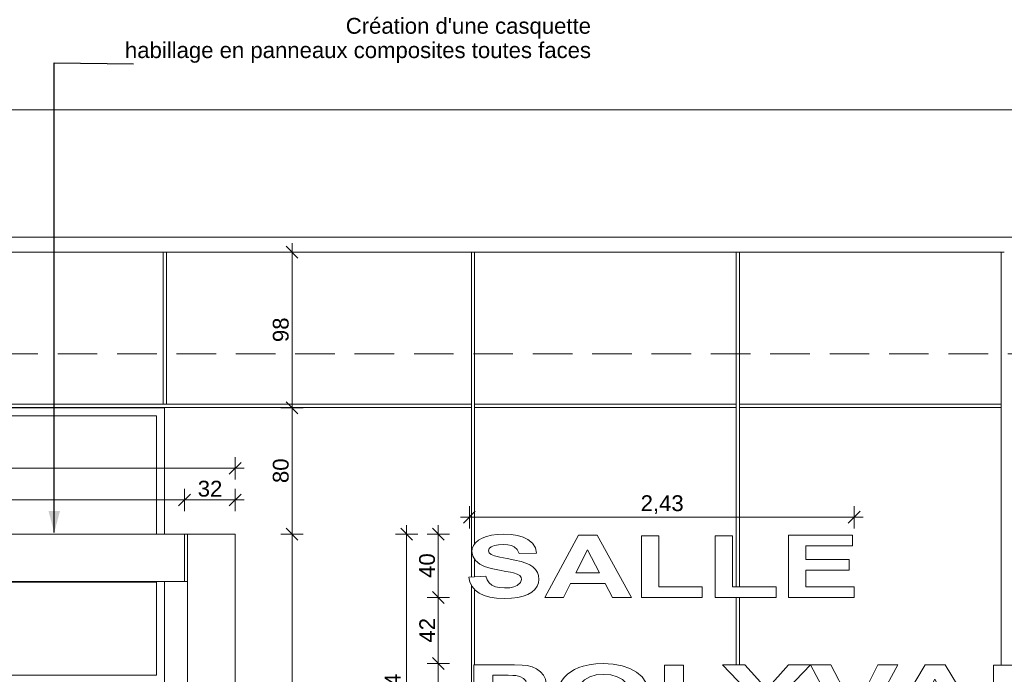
# Model space of a CAD drawing. Header units: millimetres. Extents: x -55416 to 2000, y -2643 to 7327.
# Tile 16 of 18: x -28520 to -22303, y 2155 to 6289. Entities that reach past the tile are written whole.
import ezdxf

# ---------------------------------------------------------------- set-up
doc = ezdxf.new("R2010")
doc.units = ezdxf.units.MM
doc.header["$MEASUREMENT"] = 0
doc.linetypes.add('15925-f_6f_CACHE', pattern=[375, 250, -125])
for name, color, linetype in [('_Constr - Structure.AL', 7, 'Continuous'), ('Nouveau_2D - Cotations pour 50ème.AL', 7, 'Continuous'), ('Nouveau_2D - Dessin général.AL', 7, 'Continuous'), ('Nouveau_2D - Texte pour 50ème.AL', 7, 'Continuous'), ('Nouveau__Murs - Extérieurs.AL', 7, 'Continuous'), ('Nouveau__Sols - Dalles.AL', 7, 'Continuous'), ('Nouveau_Portes Archicad', 7, 'Continuous'), ('Nouveau_Pour vue 3D seulement.AL', 7, 'Continuous')]:
    doc.layers.add(name, color=color, linetype=linetype)
doc.styles.add('STYLE_GENERE_1', font='arial.ttf')
doc.dimstyles.new('STYLE_GENERE__1', dxfattribs={"dimtxt": 100, "dimasz": 71.25, "dimexe": 0.18, "dimexo": 0.0625, "dimgap": 0, "dimtad": 1, "dimlfac": 0.001, "dimzin": 0, "dimdsep": 46, "dimtxsty": 'STYLE_GENERE_1', "dimblk": 'ARROWHEAD_6', "dimblk1": 'ARROWHEAD_6', "dimblk2": 'ARROWHEAD_6', "dimcen": 0.09, "dimse1": 1, "dimse2": 1, "dimclrd": 7, "dimclre": 7, "dimclrt": 7, "dimazin": 0, "dimtfac": 1, "dimtdec": 4, "dimtmove": 0, "dimatfit": 3, "dimfxl": 0, "dimtolj": 1, "dimtzin": 0, "dimarcsym": 0})
doc.dimstyles.new('STYLE_GENERE__2', dxfattribs={"dimtxt": 100, "dimasz": 71.25, "dimexe": 0.18, "dimexo": 0.0625, "dimgap": 0, "dimtad": 1, "dimtih": 1, "dimtoh": 1, "dimlfac": 0.001, "dimzin": 0, "dimdsep": 46, "dimtxsty": 'STYLE_GENERE_1', "dimblk": 'ARROWHEAD_6', "dimblk1": 'ARROWHEAD_6', "dimblk2": 'ARROWHEAD_6', "dimcen": 0.09, "dimse1": 1, "dimse2": 1, "dimclrd": 7, "dimclre": 7, "dimclrt": 7, "dimazin": 0, "dimtfac": 1, "dimtdec": 4, "dimtmove": 0, "dimatfit": 3, "dimfxl": 0, "dimtolj": 1, "dimtzin": 0, "dimarcsym": 0})
doc.dimstyles.new('STYLE_GENERE__5', dxfattribs={"dimtxt": 0.18, "dimasz": 136.8, "dimexe": 0.18, "dimexo": 0.0625, "dimgap": 0, "dimtad": 0, "dimtih": 1, "dimtoh": 1, "dimdec": 4, "dimzin": 0, "dimdsep": 46, "dimcen": 0.09, "dimadec": 0, "dimazin": 0, "dimtfac": 1, "dimtdec": 4, "dimtmove": 0, "dimatfit": 3, "dimldrblk": 'ARROWHEAD_5', "dimfxl": 0, "dimtolj": 1, "dimtzin": 0, "dimarcsym": 0})

# ---------------------------------------------------------------- blocks, each defined once
blk = doc.blocks.new('Élément de coupe_2')
at = {"layer": 'Nouveau__Sols - Dalles.AL', "color": 7, "linetype": 'Continuous', "lineweight": 5}
for p, q in [((-39577.4, 3040), (-27159.8, 3040)), ((-27159.8, 2740), (-27159.8, 3040)), ((-39577.4, 2740), (-27459.8, 2740))]:
    blk.add_line(p, q, dxfattribs=at)
blk = doc.blocks.new('Élément de coupe_12')
at = {"layer": '_Constr - Structure.AL', "color": 7, "linetype": 'Continuous', "lineweight": 13}
for p, q in [((-55416.1, 5719.9), (-1515.7, 5719.9)), ((-55416.1, 4915.5), (-1515.7, 4915.5)), ((-27613.7, 4820.5), (-27593.7, 4820.5)), ((-25667.8, 4820.5), (-25647.8, 4820.5)), ((-23995.3, 4820.5), (-23975.3, 4820.5)), ((-22322.8, 4820.5), (-22302.8, 4820.5))]:
    blk.add_line(p, q, dxfattribs=at)
blk = doc.blocks.new('Élément de coupe_16')
at = {"layer": 'Nouveau__Murs - Extérieurs.AL', "color": 7, "linetype": 'Continuous', "lineweight": 13}
for p, q in [((-32005.3, 4820.5), (-27613.7, 4820.5)), ((-27613.7, 3860), (-27613.7, 4820.5)), ((-27593.7, 4820.5), (-25667.8, 4820.5)), ((-27593.7, 4820.5), (-27593.7, 3860)), ((-25667.8, 3860), (-25667.8, 4820.5)), ((-25647.8, 4820.5), (-23995.3, 4820.5)), ((-25647.8, 4820.5), (-25647.8, 3860)), ((-23995.3, 3860), (-23995.3, 4820.5)), ((-23975.3, 4820.5), (-22322.8, 4820.5)), ((-23975.3, 4820.5), (-23975.3, 3860)), ((-22322.8, 3860), (-22322.8, 4820.5)), ((-32005.3, 3860), (-27613.7, 3860)), ((-27593.7, 3860), (-27613.7, 3860)), ((-27593.7, 3860), (-25667.8, 3860)), ((-25667.8, 3840), (-25667.8, 3860)), ((-25647.8, 3860), (-23995.3, 3860)), ((-25647.8, 3860), (-25647.8, 3840)), ((-23995.3, 3840), (-23995.3, 3860)), ((-23975.3, 3860), (-22322.8, 3860)), ((-23975.3, 3860), (-23975.3, 3840)), ((-22322.8, 3840), (-22322.8, 3860)), ((-37585, 3840), (-25667.8, 3840)), ((-25667.8, 2769), (-25667.8, 3840)), ((-25647.8, 3840), (-23995.3, 3840)), ((-25647.8, 3840), (-25647.8, 2977.7)), ((-23995.3, 2706.2), (-23995.3, 3840)), ((-23975.3, 3840), (-22322.8, 3840)), ((-23975.3, 3840), (-23975.3, 2706.2)), ((-22322.8, 2212.2), (-22322.8, 3840)), ((-25647.8, 2881.4), (-25647.8, 2770.4)), ((-25667.8, 1000), (-25667.8, 2718.8)), ((-25647.8, 2691.4), (-25647.8, 2215.4)), ((-23995.3, 2215.4), (-23995.3, 2640)), ((-23975.3, 2640), (-23975.3, 2215.4))]:
    blk.add_line(p, q, dxfattribs=at)
blk = doc.blocks.new('Élément de coupe_17')
at = {"layer": 'Nouveau_Portes Archicad', "color": 7, "linetype": 'Continuous', "lineweight": 13}
for p, q in [((-32025.3, 3040), (-32025.3, 3837.7)), ((-32025.3, 3837.7), (-27606.7, 3837.7)), ((-27606.7, 3837.7), (-27606.7, 3040)), ((-32025.3, 2740), (-32025.3, 0)), ((-27606.7, 2740), (-27606.7, 1000)), ((-27606.7, 1000), (-27606.7, 980)), ((-27606.7, 980), (-27606.7, 30)), ((-27606.7, 30), (-27606.7, 0))]:
    blk.add_line(p, q, dxfattribs=at)
at = {"layer": 'Nouveau_Portes Archicad', "color": 7, "linetype": 'Continuous', "lineweight": 5}
for p, q in [((-30666, 3787.7), (-31975.3, 3787.7)), ((-31975.3, 3787.7), (-31975.3, 3040)), ((-30666, 3040), (-30666, 3787.7)), ((-29016, 3787.7), (-30616, 3787.7)), ((-30616, 3787.7), (-30616, 3040)), ((-29016, 3040), (-29016, 3787.7)), ((-27656.7, 3787.7), (-28966, 3787.7)), ((-28966, 3787.7), (-28966, 3040)), ((-27656.7, 3040), (-27656.7, 3787.7)), ((-30666, 2737.5), (-31975.3, 2737.5)), ((-31975.3, 2737.5), (-31975.3, 2150)), ((-31975.3, 2150), (-31975.3, 2737.5)), ((-30666, 2150), (-30666, 2737.5)), ((-30666, 2737.5), (-30666, 2150)), ((-29016, 2737.5), (-30616, 2737.5)), ((-30616, 2737.5), (-30616, 2150)), ((-30616, 2150), (-30616, 2737.5)), ((-29016, 2150), (-29016, 2737.5)), ((-29016, 2737.5), (-29016, 2150)), ((-27656.7, 2737.5), (-28966, 2737.5)), ((-28966, 2737.5), (-28966, 2150)), ((-28966, 2150), (-28966, 2737.5)), ((-27656.7, 2150), (-27656.7, 2737.5)), ((-27656.7, 2737.5), (-27656.7, 2150)), ((-31975.3, 2150), (-30666, 2150)), ((-30616, 2150), (-29016, 2150)), ((-28966, 2150), (-27656.7, 2150)), ((-30666, 2100), (-31975.3, 2100)), ((-31975.3, 2100), (-31975.3, 50)), ((-30666, 50), (-30666, 2100)), ((-30616, 2100), (-30557.7, 2045.3)), ((-30616, 2100), (-30616, 2050)), ((-29496, 2100), (-30616, 2100)), ((-29496, 0), (-29496, 2100)), ((-29496, 2100), (-29016, 2100)), ((-29016, 2100), (-29049.3, 2027.2)), ((-29016, 2100), (-29016, 2050)), ((-27656.7, 2100), (-28966, 2100)), ((-28966, 2100), (-28966, 50)), ((-27656.7, 50), (-27656.7, 2100)), ((-30616, 2050), (-30616, 50)), ((-30566, 50), (-30566, 2050)), ((-30566, 2050), (-29546, 2050)), ((-30521.2, 2011.1), (-30462.8, 1956.4)), ((-29546, 2050), (-29546, 50)), ((-29446, 2050), (-29446, 50)), ((-29066, 2050), (-29446, 2050)), ((-29066, 50), (-29066, 2050)), ((-29016, 2050), (-29016, 50)), ((-29070.1, 1981.8), (-29103.3, 1909)), ((-30426.3, 1922.2), (-30368, 1867.5)), ((-30331.5, 1833.3), (-30273.1, 1778.5)), ((-29124.1, 1863.5), (-29157.4, 1790.8)), ((-30236.7, 1744.4), (-30178.3, 1689.6)), ((-29178.2, 1745.3), (-29211.4, 1672.5)), ((-30141.8, 1655.4), (-30083.5, 1600.7)), ((-29232.2, 1627.1), (-29265.5, 1554.3)), ((-30047, 1566.5), (-29988.6, 1511.8)), ((-29286.3, 1508.8), (-29319.5, 1436.1)), ((-29952.1, 1477.6), (-29893.8, 1422.9)), ((-29857.3, 1388.7), (-29798.9, 1334)), ((-29340.3, 1390.6), (-29373.6, 1317.9)), ((-29762.5, 1299.8), (-29704.1, 1245.1)), ((-29394.4, 1272.4), (-29427.6, 1199.6)), ((-29667.6, 1210.9), (-29609.3, 1156.2)), ((-29572.8, 1122), (-29554.4, 1104.7)), ((-29462.8, 1122.8), (-29496, 1050)), ((-29448.4, 1154.1), (-29462.8, 1122.8)), ((-29554.4, 1104.7), (-29496, 1050)), ((-29572.8, 978), (-29554.4, 995.3)), ((-29554.4, 995.3), (-29496, 1050)), ((-29462.8, 977.2), (-29496, 1050)), ((-29667.6, 889.1), (-29609.3, 943.8)), ((-29448.4, 945.9), (-29462.8, 977.2)), ((-29394.4, 827.6), (-29427.6, 900.4)), ((-29762.5, 800.2), (-29704.1, 854.9)), ((-29857.3, 711.3), (-29798.9, 766)), ((-29340.3, 709.4), (-29373.6, 782.1)), ((-29952.1, 622.4), (-29893.8, 677.1)), ((-29286.3, 591.2), (-29319.5, 663.9)), ((-30047, 533.5), (-29988.6, 588.2)), ((-30141.8, 444.6), (-30083.5, 499.3)), ((-29232.2, 472.9), (-29265.5, 545.7)), ((-30236.7, 355.6), (-30178.3, 410.4)), ((-29178.2, 354.7), (-29211.4, 427.5)), ((-30331.5, 266.7), (-30273.1, 321.5)), ((-29124.1, 236.5), (-29157.4, 309.2)), ((-30426.3, 177.8), (-30368, 232.5)), ((-29070.1, 118.2), (-29103.3, 191)), ((-30521.2, 88.9), (-30462.8, 143.6)), ((-29016, 0), (-29049.3, 72.8)), ((-31975.3, 50), (-30666, 50)), ((-30616, 0), (-30557.7, 54.7)), ((-30616, 50), (-30616, 0)), ((-29546, 50), (-30566, 50)), ((-29446, 50), (-29066, 50)), ((-29016, 50), (-29016, 0)), ((-28966, 50), (-27656.7, 50))]:
    blk.add_line(p, q, dxfattribs=at)
blk = doc.blocks.new('Élément de coupe_44')
at = {"layer": 'Nouveau_Pour vue 3D seulement.AL', "color": 7, "linetype": 'Continuous', "lineweight": 13}
for p, q in [((-27459.8, 0), (-27459.8, 2740)), ((-27159.8, 2740), (-27159.8, 0)), ((-27159.8, 0), (-27459.8, 0))]:
    blk.add_line(p, q, dxfattribs=at)
blk = doc.blocks.new('*D61')
at = {"layer": 'Nouveau_2D - Cotations pour 50ème.AL', "color": 7, "linetype": 'Continuous', "lineweight": 5}
for p, q in [((-41957.7, 3002.5), (-42032.7, 3077.5)), ((-41995.2, 3040), (-41995.2, 3096.2)), ((-41924.9, 3040), (-42065.6, 3040)), ((-41995.2, 0), (-41995.2, 3040)), ((-41924.9, 0), (-42065.6, 0)), ((-42032.7, 37.5), (-41957.7, -37.5)), ((-41995.2, -56.3), (-41995.2, 0))]:
    blk.add_line(p, q, dxfattribs=at)
at = {"layer": 'Nouveau_2D - Cotations pour 50ème.AL', "color": 7, "lineweight": 5, "insert": (-42015.2, 1386.5), "char_height": 100, "attachment_point": 7, "rotation": 90, "style": 'STYLE_GENERE_1'}
blk.add_mtext('\\A1;{\\pql;\\fArial|b0|i0|c0|p0;\\W1.000000;3,04}', dxfattribs=at)
blk = doc.blocks.new('ARROWHEAD_6')
at = {"color": 0, "linetype": 'Continuous', "lineweight": 0}
for p, q in [((0, 0), (-1, 0)), ((-0.5, -0.5), (0.5, 0.5))]:
    blk.add_line(p, q, dxfattribs=at)
blk = doc.blocks.new('*D62')
at = {"layer": 'Nouveau_2D - Cotations pour 50ème.AL', "color": 7, "linetype": 'Continuous', "lineweight": 5}
for p, q in [((-39539.9, 3493.3), (-39614.9, 3418.3)), ((-39577.4, 3385.5), (-39577.4, 3526.1)), ((-27197.3, 3418.3), (-27122.3, 3493.3)), ((-27159.8, 3385.5), (-27159.8, 3526.1)), ((-39633.7, 3455.8), (-39577.4, 3455.8)), ((-39577.4, 3455.8), (-27159.8, 3455.8)), ((-27159.8, 3455.8), (-27103.5, 3455.8))]:
    blk.add_line(p, q, dxfattribs=at)
at = {"layer": 'Nouveau_2D - Cotations pour 50ème.AL', "color": 7, "lineweight": 5, "insert": (-33540.2, 3475.8), "char_height": 100, "attachment_point": 7, "style": 'STYLE_GENERE_1'}
blk.add_mtext('\\A1;{\\pql;\\fArial|b0|i0|c0|p0;\\W1.000000;12,42}', dxfattribs=at)
blk = doc.blocks.new('*D63')
at = {"layer": 'Nouveau_2D - Cotations pour 50ème.AL', "color": 7, "linetype": 'Continuous', "lineweight": 5}
for p, q in [((-26838.3, 3077.5), (-26763.3, 3002.5)), ((-26730.5, 3040), (-26871.1, 3040)), ((-26800.8, 0), (-26800.8, 3040)), ((-26730.5, 0), (-26871.1, 0)), ((-26838.3, 37.5), (-26763.3, -37.5)), ((-26800.8, -56.3), (-26800.8, 0))]:
    blk.add_line(p, q, dxfattribs=at)
at = {"layer": 'Nouveau_2D - Cotations pour 50ème.AL', "color": 7, "lineweight": 5, "insert": (-26820.8, 1386.5), "char_height": 100, "attachment_point": 7, "rotation": 90, "style": 'STYLE_GENERE_1'}
blk.add_mtext('\\A1;{\\pql;\\fArial|b0|i0|c0|p0;\\W1.000000;3,04}', dxfattribs=at)
blk = doc.blocks.new('*D64')
at = {"layer": 'Nouveau_2D - Cotations pour 50ème.AL', "color": 7, "linetype": 'Continuous', "lineweight": 5}
for p, q in [((-26838.3, 3875.2), (-26763.3, 3800.2)), ((-26730.5, 3837.7), (-26871.1, 3837.7)), ((-26800.8, 3040), (-26800.8, 3837.7)), ((-26838.3, 3077.5), (-26763.3, 3002.5)), ((-26730.5, 3040), (-26871.1, 3040))]:
    blk.add_line(p, q, dxfattribs=at)
at = {"layer": 'Nouveau_2D - Cotations pour 50ème.AL', "color": 7, "lineweight": 5, "insert": (-26820.8, 3362.6), "char_height": 100, "attachment_point": 7, "rotation": 90, "style": 'STYLE_GENERE_1'}
blk.add_mtext('\\A1;{\\pql;\\fArial|b0|i0|c0|p0;\\W1.000000;80}', dxfattribs=at)
blk = doc.blocks.new('*D65')
at = {"layer": 'Nouveau_2D - Cotations pour 50ème.AL', "color": 7, "linetype": 'Continuous', "lineweight": 5}
for p, q in [((-26763.3, 4783), (-26838.3, 4858)), ((-26800.8, 4820.5), (-26800.8, 4876.8)), ((-26730.5, 4820.5), (-26871.1, 4820.5)), ((-26800.8, 3837.7), (-26800.8, 4820.5)), ((-26838.3, 3875.2), (-26763.3, 3800.2)), ((-26730.5, 3837.7), (-26871.1, 3837.7))]:
    blk.add_line(p, q, dxfattribs=at)
at = {"layer": 'Nouveau_2D - Cotations pour 50ème.AL', "color": 7, "lineweight": 5, "insert": (-26820.8, 4252.9), "char_height": 100, "attachment_point": 7, "rotation": 90, "style": 'STYLE_GENERE_1'}
blk.add_mtext('\\A1;{\\pql;\\fArial|b0|i0|c0|p0;\\W1.000000;98}', dxfattribs=at)
blk = doc.blocks.new('*D69')
at = {"layer": 'Nouveau_2D - Cotations pour 50ème.AL', "color": 7, "linetype": 'Continuous', "lineweight": 5}
for p, q in [((-25914.4, 2260.2), (-25839.4, 2185.2)), ((-25806.6, 2222.7), (-25947.2, 2222.7)), ((-25876.9, 1822.7), (-25876.9, 2222.7)), ((-25806.6, 1822.7), (-25947.2, 1822.7)), ((-25914.4, 1860.2), (-25839.4, 1785.2))]:
    blk.add_line(p, q, dxfattribs=at)
at = {"layer": 'Nouveau_2D - Cotations pour 50ème.AL', "color": 7, "lineweight": 5, "insert": (-25896.9, 1946.4), "char_height": 100, "attachment_point": 7, "rotation": 90, "style": 'STYLE_GENERE_1'}
blk.add_mtext('\\A1;{\\pql;\\fArial|b0|i0|c0|p0;\\W1.000000;40}', dxfattribs=at)
blk = doc.blocks.new('*D70')
at = {"layer": 'Nouveau_2D - Cotations pour 50ème.AL', "color": 7, "linetype": 'Continuous', "lineweight": 5}
for p, q in [((-25914.4, 2677.5), (-25839.4, 2602.5)), ((-25806.6, 2640), (-25947.2, 2640)), ((-25876.9, 2222.7), (-25876.9, 2640)), ((-25914.4, 2260.2), (-25839.4, 2185.2)), ((-25806.6, 2222.7), (-25947.2, 2222.7))]:
    blk.add_line(p, q, dxfattribs=at)
at = {"layer": 'Nouveau_2D - Cotations pour 50ème.AL', "color": 7, "lineweight": 5, "insert": (-25896.9, 2355.1), "char_height": 100, "attachment_point": 7, "rotation": 90, "style": 'STYLE_GENERE_1'}
blk.add_mtext('\\A1;{\\pql;\\fArial|b0|i0|c0|p0;\\W1.000000;42}', dxfattribs=at)
blk = doc.blocks.new('*D71')
at = {"layer": 'Nouveau_2D - Cotations pour 50ème.AL', "color": 7, "linetype": 'Continuous', "lineweight": 5}
for p, q in [((-25839.4, 3002.5), (-25914.4, 3077.5)), ((-25876.9, 3040), (-25876.9, 3096.2)), ((-25806.6, 3040), (-25947.2, 3040)), ((-25876.9, 2640), (-25876.9, 3040)), ((-25914.4, 2677.5), (-25839.4, 2602.5)), ((-25806.6, 2640), (-25947.2, 2640))]:
    blk.add_line(p, q, dxfattribs=at)
at = {"layer": 'Nouveau_2D - Cotations pour 50ème.AL', "color": 7, "lineweight": 5, "insert": (-25896.9, 2763.7), "char_height": 100, "attachment_point": 7, "rotation": 90, "style": 'STYLE_GENERE_1'}
blk.add_mtext('\\A1;{\\pql;\\fArial|b0|i0|c0|p0;\\W1.000000;40}', dxfattribs=at)
blk = doc.blocks.new('*D80')
at = {"layer": 'Nouveau_2D - Cotations pour 50ème.AL', "color": 7, "linetype": 'Continuous', "lineweight": 5}
for p, q in [((-32559.3, -1172.9), (-32634.3, -1247.9)), ((-32596.8, -1280.8), (-32596.8, -1140.1)), ((-27569.2, -1172.9), (-27644.2, -1247.9)), ((-27606.7, -1280.8), (-27606.7, -1140.1)), ((-32596.8, -1210.4), (-27606.7, -1210.4))]:
    blk.add_line(p, q, dxfattribs=at)
at = {"layer": 'Nouveau_2D - Cotations pour 50ème.AL', "color": 7, "lineweight": 5, "insert": (-30235.2, -1190.4), "char_height": 100, "attachment_point": 7, "style": 'STYLE_GENERE_1'}
blk.add_mtext('\\A1;{\\pql;\\fArial|b0|i0|c0|p0;\\W1.000000;4,99}', dxfattribs=at)
blk = doc.blocks.new('*D81')
at = {"layer": 'Nouveau_2D - Cotations pour 50ème.AL', "color": 7, "linetype": 'Continuous', "lineweight": 5}
for p, q in [((-27569.2, -1172.9), (-27644.2, -1247.9)), ((-27606.7, -1280.8), (-27606.7, -1140.1)), ((-25610.3, -1172.9), (-25685.3, -1247.9)), ((-25647.8, -1280.8), (-25647.8, -1140.1)), ((-27606.7, -1210.4), (-25647.8, -1210.4))]:
    blk.add_line(p, q, dxfattribs=at)
at = {"layer": 'Nouveau_2D - Cotations pour 50ème.AL', "color": 7, "lineweight": 5, "insert": (-26760.7, -1190.4), "char_height": 100, "attachment_point": 7, "style": 'STYLE_GENERE_1'}
blk.add_mtext('\\A1;{\\pql;\\fArial|b0|i0|c0|p0;\\W1.000000;1,96}', dxfattribs=at)
blk = doc.blocks.new('*D82')
at = {"layer": 'Nouveau_2D - Cotations pour 50ème.AL', "color": 7, "linetype": 'Continuous', "lineweight": 5}
for p, q in [((-25610.3, -1172.9), (-25685.3, -1247.9)), ((-25647.8, -1280.8), (-25647.8, -1140.1)), ((-23937.8, -1172.9), (-24012.8, -1247.9)), ((-23975.3, -1280.8), (-23975.3, -1140.1)), ((-25647.8, -1210.4), (-23975.3, -1210.4))]:
    blk.add_line(p, q, dxfattribs=at)
at = {"layer": 'Nouveau_2D - Cotations pour 50ème.AL', "color": 7, "lineweight": 5, "insert": (-24945, -1190.4), "char_height": 100, "attachment_point": 7, "style": 'STYLE_GENERE_1'}
blk.add_mtext('\\A1;{\\pql;\\fArial|b0|i0|c0|p0;\\W1.000000;1,67}', dxfattribs=at)
blk = doc.blocks.new('*D83')
at = {"layer": 'Nouveau_2D - Cotations pour 50ème.AL', "color": 7, "linetype": 'Continuous', "lineweight": 5}
for p, q in [((-23937.8, -1172.9), (-24012.8, -1247.9)), ((-23975.3, -1280.8), (-23975.3, -1140.1)), ((-22265.3, -1172.9), (-22340.3, -1247.9)), ((-22302.8, -1280.8), (-22302.8, -1140.1)), ((-23975.3, -1210.4), (-22302.8, -1210.4))]:
    blk.add_line(p, q, dxfattribs=at)
at = {"layer": 'Nouveau_2D - Cotations pour 50ème.AL', "color": 7, "lineweight": 5, "insert": (-23272.5, -1190.4), "char_height": 100, "attachment_point": 7, "style": 'STYLE_GENERE_1'}
blk.add_mtext('\\A1;{\\pql;\\fArial|b0|i0|c0|p0;\\W1.000000;1,67}', dxfattribs=at)
blk = doc.blocks.new('*D84')
at = {"layer": 'Nouveau_2D - Cotations pour 50ème.AL', "color": 7, "linetype": 'Continuous', "lineweight": 5}
for p, q in [((-22265.3, -1172.9), (-22340.3, -1247.9)), ((-22302.8, -1280.8), (-22302.8, -1140.1)), ((-20592.8, -1172.9), (-20667.8, -1247.9)), ((-20630.3, -1280.8), (-20630.3, -1140.1)), ((-22302.8, -1210.4), (-20630.3, -1210.4))]:
    blk.add_line(p, q, dxfattribs=at)
at = {"layer": 'Nouveau_2D - Cotations pour 50ème.AL', "color": 7, "lineweight": 5, "insert": (-21600, -1190.4), "char_height": 100, "attachment_point": 7, "style": 'STYLE_GENERE_1'}
blk.add_mtext('\\A1;{\\pql;\\fArial|b0|i0|c0|p0;\\W1.000000;1,67}', dxfattribs=at)
blk = doc.blocks.new('*D93')
at = {"layer": 'Nouveau_2D - Cotations pour 50ème.AL', "color": 7, "linetype": 'Continuous', "lineweight": 5}
for p, q in [((-25643.5, 3184.3), (-25718.5, 3109.3)), ((-25681, 3076.5), (-25681, 3217.1)), ((-23288.2, 3109.3), (-23213.2, 3184.3)), ((-23250.7, 3076.5), (-23250.7, 3217.1)), ((-25737.3, 3146.8), (-25681, 3146.8)), ((-25681, 3146.8), (-23250.7, 3146.8)), ((-23250.7, 3146.8), (-23194.4, 3146.8))]:
    blk.add_line(p, q, dxfattribs=at)
at = {"layer": 'Nouveau_2D - Cotations pour 50ème.AL', "color": 7, "lineweight": 5, "insert": (-24599.3, 3166.8), "char_height": 100, "attachment_point": 7, "style": 'STYLE_GENERE_1'}
blk.add_mtext('\\A1;{\\pql;\\fArial|b0|i0|c0|p0;\\W1.000000;2,43}', dxfattribs=at)
blk = doc.blocks.new('*D96')
at = {"layer": 'Nouveau_2D - Cotations pour 50ème.AL', "color": 7, "linetype": 'Continuous', "lineweight": 5}
for p, q in [((-26039.4, 3002.5), (-26114.4, 3077.5)), ((-26076.9, 3040), (-26076.9, 3096.2)), ((-26006.6, 3040), (-26147.2, 3040)), ((-26076.9, 1000), (-26076.9, 3040)), ((-26006.6, 1000), (-26147.2, 1000)), ((-26114.4, 1037.5), (-26039.4, 962.5)), ((-26076.9, 943.7), (-26076.9, 1000))]:
    blk.add_line(p, q, dxfattribs=at)
at = {"layer": 'Nouveau_2D - Cotations pour 50ème.AL', "color": 7, "lineweight": 5, "insert": (-26096.9, 1886.5), "char_height": 100, "attachment_point": 7, "rotation": 90, "style": 'STYLE_GENERE_1'}
blk.add_mtext('\\A1;{\\pql;\\fArial|b0|i0|c0|p0;\\W1.000000;2,04}', dxfattribs=at)
blk = doc.blocks.new('*D102')
at = {"layer": 'Nouveau_2D - Cotations pour 50ème.AL', "color": 7, "linetype": 'Continuous', "lineweight": 5}
for p, q in [((-32300.1, 3185.5), (-32300.1, 3326.1)), ((-27479.8, 3185.5), (-27479.8, 3326.1)), ((-32262.6, 3293.3), (-32337.6, 3218.3)), ((-32300.1, 3255.8), (-27479.8, 3255.8)), ((-27442.3, 3293.3), (-27517.3, 3218.3))]:
    blk.add_line(p, q, dxfattribs=at)
at = {"layer": 'Nouveau_2D - Cotations pour 50ème.AL', "color": 7, "lineweight": 5, "insert": (-30023.4, 3275.8), "char_height": 100, "attachment_point": 7, "style": 'STYLE_GENERE_1'}
blk.add_mtext('\\A1;{\\pql;\\fArial|b0|i0|c0|p0;\\W1.000000;4,82}', dxfattribs=at)
blk = doc.blocks.new('*D103')
at = {"layer": 'Nouveau_2D - Cotations pour 50ème.AL', "color": 7, "linetype": 'Continuous', "lineweight": 5}
for p, q in [((-27479.8, 3185.5), (-27479.8, 3326.1)), ((-27159.8, 3185.5), (-27159.8, 3326.1)), ((-27442.3, 3293.3), (-27517.3, 3218.3)), ((-27479.8, 3255.8), (-27159.8, 3255.8)), ((-27197.3, 3218.3), (-27122.3, 3293.3)), ((-27159.8, 3255.8), (-27103.5, 3255.8))]:
    blk.add_line(p, q, dxfattribs=at)
at = {"layer": 'Nouveau_2D - Cotations pour 50ème.AL', "color": 7, "lineweight": 5, "insert": (-27396.1, 3275.8), "char_height": 100, "attachment_point": 7, "style": 'STYLE_GENERE_1'}
blk.add_mtext('\\A1;{\\pql;\\fArial|b0|i0|c0|p0;\\W1.000000;32}', dxfattribs=at)
blk = doc.blocks.new('Élément de coupe_49')
at = {"layer": 'Nouveau_Pour vue 3D seulement.AL', "color": 7, "linetype": 'Continuous', "lineweight": 15}
for p, q in [((-25641.7, 2985.9), (-25654.9, 2968.1)), ((-25623.7, 3002), (-25641.7, 2985.9)), ((-25600.9, 3015.2), (-25623.7, 3002)), ((-25573.6, 3025.7), (-25600.9, 3015.2)), ((-25541.9, 3033.3), (-25573.6, 3025.7)), ((-25506.1, 3037.9), (-25541.9, 3033.3)), ((-25466.1, 3039.4), (-25506.1, 3037.9)), ((-25417.9, 3037.3), (-25466.1, 3039.4)), ((-25376.1, 3031.3), (-25417.9, 3037.3)), ((-25340.6, 3021.1), (-25376.1, 3031.3)), ((-25311.4, 3007), (-25340.6, 3021.1)), ((-25282.3, 2982.9), (-25311.4, 3007)), ((-24991.3, 3032.7), (-25204, 2640)), ((-24874.8, 3032.7), (-24991.3, 3032.7)), ((-24656.2, 2640), (-24874.8, 3032.7)), ((-24484.5, 3029.5), (-24594.7, 3029.5)), ((-24594.7, 3029.5), (-24594.7, 2640)), ((-24484.5, 2706.2), (-24484.5, 3029.5)), ((-24018.6, 3029.5), (-24128.8, 3029.5)), ((-24128.8, 3029.5), (-24128.8, 2640)), ((-24018.6, 2706.2), (-24018.6, 3029.5)), ((-23261.1, 3032.7), (-23665.9, 3032.7)), ((-23665.9, 3032.7), (-23665.9, 2640)), ((-23261.1, 2966.3), (-23261.1, 3032.7)), ((-25662.8, 2949.4), (-25665.4, 2929.8)), ((-25665.4, 2929.8), (-25659.8, 2900.3)), ((-25654.9, 2968.1), (-25662.8, 2949.4)), ((-25560, 2935.2), (-25555.6, 2948.9)), ((-25555.9, 2922.3), (-25560, 2935.2)), ((-25555.6, 2948.9), (-25542.5, 2959.6)), ((-25542.5, 2959.6), (-25522, 2967.4)), ((-25522, 2967.4), (-25497, 2972.2)), ((-25497, 2972.2), (-25467.3, 2973.8)), ((-25467.3, 2973.8), (-25438.8, 2972.3)), ((-25438.8, 2972.3), (-25415.5, 2967.9)), ((-25415.5, 2967.9), (-25397.4, 2960.5)), ((-25397.4, 2960.5), (-25378.2, 2943)), ((-25378.2, 2943), (-25367.1, 2917)), ((-25264.1, 2954.1), (-25282.3, 2982.9)), ((-25256.9, 2920.4), (-25264.1, 2954.1)), ((-25008.1, 2795.4), (-24934.3, 2941.1)), ((-24934.3, 2941.1), (-24859.1, 2795.4)), ((-23555.7, 2879.2), (-23555.7, 2966.3)), ((-23555.7, 2966.3), (-23261.1, 2966.3)), ((-25659.8, 2900.3), (-25643, 2874)), ((-25643, 2874), (-25615.1, 2850.8)), ((-25543.6, 2911.3), (-25555.9, 2922.3)), ((-25523.1, 2902.8), (-25543.6, 2911.3)), ((-25489.3, 2894.1), (-25523.1, 2902.8)), ((-25442.3, 2885.1), (-25489.3, 2894.1)), ((-25393.3, 2875.9), (-25442.3, 2885.1)), ((-25353.7, 2866.5), (-25393.3, 2875.9)), ((-25367.1, 2917), (-25256.9, 2920.4)), ((-25323.3, 2856.8), (-25353.7, 2866.5)), ((-23281.6, 2879.2), (-23555.7, 2879.2)), ((-23281.6, 2813), (-23281.6, 2879.2)), ((-25615.1, 2850.8), (-25585.4, 2836.3)), ((-25585.4, 2836.3), (-25543.9, 2823.3)), ((-25543.9, 2823.3), (-25490.7, 2812)), ((-25490.7, 2812), (-25450.3, 2804.6)), ((-25450.3, 2804.6), (-25420.9, 2798.9)), ((-25420.9, 2798.9), (-25402.5, 2794.8)), ((-25299.5, 2845.9), (-25323.3, 2856.8)), ((-25279.4, 2832.6), (-25299.5, 2845.9)), ((-25263, 2816.9), (-25279.4, 2832.6)), ((-25250.9, 2798.7), (-25263, 2816.9)), ((-25243.6, 2777.9), (-25250.9, 2798.7)), ((-23555.7, 2706.2), (-23555.7, 2813)), ((-23555.7, 2813), (-23281.6, 2813)), ((-25577.9, 2775.3), (-25685.1, 2767.8)), ((-25685.1, 2767.8), (-25676.9, 2736.8)), ((-25676.9, 2736.8), (-25663.2, 2709.7)), ((-25569.2, 2751.7), (-25577.9, 2775.3)), ((-25556.1, 2732.6), (-25569.2, 2751.7)), ((-25402.5, 2794.8), (-25378.4, 2787)), ((-25378.4, 2787), (-25362.8, 2777.8)), ((-25362.8, 2777.8), (-25354.3, 2767)), ((-25351.4, 2754.1), (-25358.2, 2733.8)), ((-25354.3, 2767), (-25351.4, 2754.1)), ((-25244.1, 2732.4), (-25241.2, 2754.4)), ((-25241.2, 2754.4), (-25243.6, 2777.9)), ((-24859.1, 2795.4), (-25008.1, 2795.4)), ((-25663.2, 2709.7), (-25643.8, 2686.6)), ((-25643.8, 2686.6), (-25618.8, 2667.5)), ((-25538.6, 2718.2), (-25556.1, 2732.6)), ((-25516.5, 2708.1), (-25538.6, 2718.2)), ((-25489.9, 2702), (-25516.5, 2708.1)), ((-25458.7, 2700), (-25489.9, 2702)), ((-25426.1, 2701.8), (-25458.7, 2700)), ((-25399.4, 2707.2), (-25426.1, 2701.8)), ((-25378.4, 2716.2), (-25399.4, 2707.2)), ((-25358.2, 2733.8), (-25378.4, 2716.2)), ((-25287.1, 2673.2), (-25267.3, 2691.2)), ((-25267.3, 2691.2), (-25252.8, 2711.3)), ((-25252.8, 2711.3), (-25244.1, 2732.4)), ((-25087, 2640), (-25042, 2729.2)), ((-25042, 2729.2), (-24823.7, 2729.2)), ((-24823.7, 2729.2), (-24776.1, 2640)), ((-24210.4, 2706.2), (-24484.5, 2706.2)), ((-24210.4, 2640), (-24210.4, 2706.2)), ((-23744.5, 2706.2), (-24018.6, 2706.2)), ((-23744.5, 2640), (-23744.5, 2706.2)), ((-23250.7, 2706.2), (-23555.7, 2706.2)), ((-23250.7, 2640), (-23250.7, 2706.2)), ((-25618.8, 2667.5), (-25588.1, 2652.4)), ((-25588.1, 2652.4), (-25551.3, 2641.6)), ((-25551.3, 2641.6), (-25508.6, 2635.2)), ((-25508.6, 2635.2), (-25459.8, 2633)), ((-25459.8, 2633), (-25415, 2634.6)), ((-25415, 2634.6), (-25375.4, 2639.4)), ((-25375.4, 2639.4), (-25341, 2647.4)), ((-25341, 2647.4), (-25311.6, 2658.6)), ((-25311.6, 2658.6), (-25287.1, 2673.2)), ((-25204, 2640), (-25087, 2640)), ((-24776.1, 2640), (-24656.2, 2640)), ((-24594.7, 2640), (-24210.4, 2640)), ((-24128.8, 2640), (-23744.5, 2640)), ((-23665.9, 2640), (-23250.7, 2640))]:
    blk.add_line(p, q, dxfattribs=at)
blk = doc.blocks.new('Élément de coupe_50')
at = {"layer": 'Nouveau_Pour vue 3D seulement.AL', "color": 7, "linetype": 'Continuous', "lineweight": 15}
for p, q in [((-25459.6, 2215.4), (-25652.3, 2215.4)), ((-25652.3, 2215.4), (-25652.3, 1822.7)), ((-25395.1, 2214.7), (-25459.6, 2215.4)), ((-25347.5, 2212.8), (-25395.1, 2214.7)), ((-25316.8, 2209.5), (-25347.5, 2212.8)), ((-25284.6, 2201.3), (-25316.8, 2209.5)), ((-25256.1, 2188.5), (-25284.6, 2201.3)), ((-25231.3, 2171.1), (-25256.1, 2188.5)), ((-25015.9, 2185.7), (-25040, 2171.2)), ((-24990.3, 2197.5), (-25015.9, 2185.7)), ((-24963.2, 2206.6), (-24990.3, 2197.5)), ((-24924.3, 2215.2), (-24963.2, 2206.6)), ((-24881.5, 2220.4), (-24924.3, 2215.2)), ((-24835, 2222.1), (-24881.5, 2220.4)), ((-24772.6, 2218.7), (-24835, 2222.1)), ((-24716.8, 2208.6), (-24772.6, 2218.7)), ((-24667.5, 2191.8), (-24716.8, 2208.6)), ((-24624.7, 2168.2), (-24667.5, 2191.8)), ((-24328.9, 2212.2), (-24448.9, 2212.2)), ((-24448.9, 2212.2), (-24448.9, 1822.7)), ((-24328.9, 1888.9), (-24328.9, 2212.2)), ((-23942, 2215.4), (-24082.7, 2215.4)), ((-24082.7, 2215.4), (-23864.9, 1988)), ((-23802, 2060), (-23942, 2215.4)), ((-23665, 2215.4), (-23802, 2060)), ((-23745.3, 1987.4), (-23527.4, 2214.6)), ((-23527.9, 2215.4), (-23665, 2215.4)), ((-23397.7, 2215.4), (-23527.9, 2215.4)), ((-23527.9, 2215.4), (-23527.4, 2214.6)), ((-23527.4, 2214.6), (-23526.7, 2215.4)), ((-23527.4, 2214.6), (-23315.4, 1822.7)), ((-23247.2, 1924.8), (-23397.7, 2215.4)), ((-23101.6, 2215.4), (-23247.2, 1924.8)), ((-23187.2, 1822.7), (-22974.3, 2215.4)), ((-22974.3, 2215.4), (-23101.6, 2215.4)), ((-22803.5, 2215.4), (-23035.1, 1822.7)), ((-22676.6, 2215.4), (-22803.5, 2215.4)), ((-22438.5, 1822.7), (-22676.6, 2215.4)), ((-22251.6, 2212.2), (-22371.6, 2212.2)), ((-22371.6, 2212.2), (-22371.6, 1822.7)), ((-22251.6, 1888.9), (-22251.6, 2212.2)), ((-21426.6, 2215.4), (-21867.5, 2215.4)), ((-21867.5, 2215.4), (-21867.5, 1822.7)), ((-21426.6, 2149), (-21426.6, 2215.4)), ((-21195.4, 2215.4), (-21312.3, 2215.4)), ((-21312.3, 2215.4), (-21312.3, 1822.7)), ((-20952.1, 1953.2), (-21195.4, 2215.4)), ((-20840.6, 2215.4), (-20952.1, 2215.4)), ((-20952.1, 2215.4), (-20952.1, 1953.2)), ((-20840.6, 1822.7), (-20840.6, 2215.4)), ((-20283.7, 2215.4), (-20756.2, 2215.4)), ((-20756.2, 2215.4), (-20756.2, 2149)), ((-20283.7, 2149), (-20283.7, 2215.4)), ((-19765.4, 2215.4), (-20206.3, 2215.4)), ((-20206.3, 2215.4), (-20206.3, 1822.7)), ((-19765.4, 2149), (-19765.4, 2215.4)), ((-25532.2, 2149), (-25474.2, 2149)), ((-25532.2, 2037.5), (-25532.2, 2149)), ((-25474.2, 2149), (-25435.8, 2148.7)), ((-25435.8, 2148.7), (-25407, 2147.8)), ((-25407, 2147.8), (-25387.8, 2146.3)), ((-25387.8, 2146.3), (-25361.2, 2140.2)), ((-25361.2, 2140.2), (-25339.6, 2128.9)), ((-25339.6, 2128.9), (-25325.3, 2113.1)), ((-25212.1, 2149.4), (-25231.3, 2171.1)), ((-25200.6, 2123.9), (-25212.1, 2149.4)), ((-25196.8, 2094.6), (-25200.6, 2123.9)), ((-25095.4, 2117.4), (-25107.3, 2095.8)), ((-25080.2, 2136.7), (-25095.4, 2117.4)), ((-25061.8, 2154.6), (-25080.2, 2136.7)), ((-25040, 2171.2), (-25061.8, 2154.6)), ((-24973.3, 2101.8), (-24953.5, 2120.7)), ((-24953.5, 2120.7), (-24920, 2139.4)), ((-24920, 2139.4), (-24880.1, 2150.6)), ((-24880.1, 2150.6), (-24833.8, 2154.3)), ((-24833.8, 2154.3), (-24787.6, 2150.6)), ((-24787.6, 2150.6), (-24747.9, 2139.6)), ((-24747.9, 2139.6), (-24714.8, 2121.1)), ((-24714.8, 2121.1), (-24695.2, 2102.4)), ((-24590.2, 2138.7), (-24624.7, 2168.2)), ((-24565.6, 2103.9), (-24590.2, 2138.7)), ((-22821.8, 1978.1), (-22741.5, 2123.8)), ((-22741.5, 2123.8), (-22659.6, 1978.1)), ((-21747.4, 2061.9), (-21747.4, 2149)), ((-21747.4, 2149), (-21426.6, 2149)), ((-20756.2, 2149), (-20579.8, 2149)), ((-20579.8, 2149), (-20579.8, 1822.7)), ((-20459.7, 1822.7), (-20459.7, 2149)), ((-20459.7, 2149), (-20283.7, 2149)), ((-20086.2, 2061.9), (-20086.2, 2149)), ((-20086.2, 2149), (-19765.4, 2149)), ((-25334.1, 2063), (-25350.3, 2051.6)), ((-25323.9, 2077.2), (-25334.1, 2063)), ((-25325.3, 2113.1), (-25320.5, 2093.5)), ((-25320.5, 2093.5), (-25323.9, 2077.2)), ((-25205.6, 2051.5), (-25199, 2071.8)), ((-25199, 2071.8), (-25196.8, 2094.6)), ((-25115.8, 2071.8), (-25120.9, 2045.4)), ((-25107.3, 2095.8), (-25115.8, 2071.8)), ((-24996, 2051.1), (-24987.5, 2078.5)), ((-24987.5, 2078.5), (-24973.3, 2101.8)), ((-24695.2, 2102.4), (-24681.2, 2079.3)), ((-24681.2, 2079.3), (-24672.8, 2052)), ((-24672.8, 2052), (-24670, 2020.4)), ((-24550.8, 2063.8), (-24565.6, 2103.9)), ((-24545.9, 2018.5), (-24550.8, 2063.8)), ((-21448.9, 2061.9), (-21747.4, 2061.9)), ((-21448.9, 1995.7), (-21448.9, 2061.9)), ((-21200.7, 1822.7), (-21200.7, 2078.8)), ((-21200.7, 2078.8), (-20961, 1822.7)), ((-19787.7, 2061.9), (-20086.2, 2061.9)), ((-19787.7, 1995.7), (-19787.7, 2061.9)), ((-25466.5, 2037.5), (-25532.2, 2037.5)), ((-25424.4, 2038.2), (-25466.5, 2037.5)), ((-25392.8, 2040.3), (-25424.4, 2038.2)), ((-25371.6, 2043.7), (-25392.8, 2040.3)), ((-25350.3, 2051.6), (-25371.6, 2043.7)), ((-25298, 1983.4), (-25267.2, 1995.1)), ((-25267.2, 1995.1), (-25239.2, 2011.8)), ((-25239.2, 2011.8), (-25216.7, 2033.8)), ((-25216.7, 2033.8), (-25205.6, 2051.5)), ((-25120.9, 2045.4), (-25122.6, 2016.6)), ((-25122.6, 2016.6), (-25117.7, 1972.3)), ((-24998.9, 2019.3), (-24996, 2051.1)), ((-24996, 1988), (-24998.9, 2019.3)), ((-24670, 2020.4), (-24672.8, 1988.4)), ((-24550.8, 1973.6), (-24545.9, 2018.5)), ((-21747.4, 1888.9), (-21747.4, 1995.7)), ((-21747.4, 1995.7), (-21448.9, 1995.7)), ((-20086.2, 1888.9), (-20086.2, 1995.7)), ((-20086.2, 1995.7), (-19787.7, 1995.7)), ((-25532.2, 1822.7), (-25532.2, 1970.8)), ((-25532.2, 1970.8), (-25453.9, 1970.8)), ((-25453.9, 1970.8), (-25403.9, 1971.5)), ((-25403.9, 1971.5), (-25362.4, 1973.3)), ((-25362.4, 1973.3), (-25329.4, 1976.5)), ((-25329.4, 1976.5), (-25298, 1983.4)), ((-25117.7, 1972.3), (-25103, 1933)), ((-25103, 1933), (-25078.5, 1898.7)), ((-24987.2, 1960.7), (-24996, 1988)), ((-24972.6, 1937.4), (-24987.2, 1960.7)), ((-24952.2, 1918.2), (-24972.6, 1937.4)), ((-24695.9, 1937.1), (-24716, 1917.9)), ((-24681.5, 1960.6), (-24695.9, 1937.1)), ((-24672.8, 1988.4), (-24681.5, 1960.6)), ((-24589.9, 1899.2), (-24565.4, 1933.8)), ((-24565.4, 1933.8), (-24550.8, 1973.6)), ((-23864.9, 1988), (-23864.9, 1822.7)), ((-23745.3, 1822.7), (-23745.3, 1987.4)), ((-22659.6, 1978.1), (-22821.8, 1978.1)), ((-25078.5, 1898.7), (-25044.3, 1869.5)), ((-25044.3, 1869.5), (-25001.8, 1846.1)), ((-24918.4, 1899.1), (-24952.2, 1918.2)), ((-24878.9, 1887.6), (-24918.4, 1899.1)), ((-24833.8, 1883.8), (-24878.9, 1887.6)), ((-24788.8, 1887.6), (-24833.8, 1883.8)), ((-24749.5, 1899), (-24788.8, 1887.6)), ((-24716, 1917.9), (-24749.5, 1899)), ((-24666.6, 1846.2), (-24624.1, 1869.7)), ((-24624.1, 1869.7), (-24589.9, 1899.2)), ((-24030.4, 1888.9), (-24328.9, 1888.9)), ((-24030.4, 1822.7), (-24030.4, 1888.9)), ((-22907.8, 1822.7), (-22858.7, 1911.9)), ((-22858.7, 1911.9), (-22621, 1911.9)), ((-22621, 1911.9), (-22569.1, 1822.7)), ((-21953.1, 1888.9), (-22251.6, 1888.9)), ((-21953.1, 1822.7), (-21953.1, 1888.9)), ((-21415.3, 1888.9), (-21747.4, 1888.9)), ((-21415.3, 1822.7), (-21415.3, 1888.9)), ((-19754.1, 1888.9), (-20086.2, 1888.9)), ((-19754.1, 1822.7), (-19754.1, 1888.9)), ((-25652.3, 1822.7), (-25532.2, 1822.7)), ((-25001.8, 1846.1), (-24952.4, 1829.4)), ((-24952.4, 1829.4), (-24896.3, 1819.4)), ((-24896.3, 1819.4), (-24833.4, 1816)), ((-24833.4, 1816), (-24771.2, 1819.4)), ((-24771.2, 1819.4), (-24715.6, 1829.4)), ((-24715.6, 1829.4), (-24666.6, 1846.2)), ((-24448.9, 1822.7), (-24030.4, 1822.7)), ((-23864.9, 1822.7), (-23745.3, 1822.7)), ((-23315.4, 1822.7), (-23187.2, 1822.7)), ((-23035.1, 1822.7), (-22907.8, 1822.7)), ((-22569.1, 1822.7), (-22438.5, 1822.7)), ((-22371.6, 1822.7), (-21953.1, 1822.7)), ((-21867.5, 1822.7), (-21415.3, 1822.7)), ((-21312.3, 1822.7), (-21200.7, 1822.7)), ((-20961, 1822.7), (-20840.6, 1822.7)), ((-20579.8, 1822.7), (-20459.7, 1822.7)), ((-20206.3, 1822.7), (-19754.1, 1822.7))]:
    blk.add_line(p, q, dxfattribs=at)
blk = doc.blocks.new('ARROWHEAD_5')
at = {"linetype": 'Continuous', "lineweight": 0}
blk.add_hatch(color=0, dxfattribs=at).paths.add_polyline_path([(-1, 0.2679), (0, 0), (-1, -0.2679)])
at = {"color": 0, "linetype": 'Continuous', "lineweight": 0}
blk.add_line((0, 0), (-1, 0), dxfattribs=at)

msp = doc.modelspace()

# ---------------------------------------------------------------- linework, layer by layer
at = {"color": 7, "linetype": '15925-f_6f_CACHE', "lineweight": 13, "flags": 128}
msp.add_lwpolyline([(-29030.481, 4177.868), (-20591.733, 4177.868)], dxfattribs=at)
at = {"layer": 'Nouveau_2D - Dessin général.AL', "color": 7, "linetype": 'Continuous', "lineweight": 5}
for p, q in [((-27479.787, 3040), (-27479.787, 2740)), ((-27459.787, 3040), (-27459.787, 2740))]:
    msp.add_line(p, q, dxfattribs=at)

# ---------------------------------------------------------------- block references
at = {"layer": '_Constr - Structure.AL', "lineweight": 0}
msp.add_blockref('Élément de coupe_12', (0, 0), dxfattribs=at)
at = {"layer": 'Nouveau__Murs - Extérieurs.AL', "lineweight": 0}
msp.add_blockref('Élément de coupe_16', (0, 0), dxfattribs=at)
at = {"layer": 'Nouveau__Sols - Dalles.AL', "lineweight": 0}
msp.add_blockref('Élément de coupe_2', (0, 0), dxfattribs=at)
at = {"layer": 'Nouveau_Portes Archicad', "lineweight": 0}
msp.add_blockref('Élément de coupe_17', (0, 0), dxfattribs=at)
at = {"layer": 'Nouveau_Pour vue 3D seulement.AL', "lineweight": 0}
for name in ['Élément de coupe_49', 'Élément de coupe_44', 'Élément de coupe_50']:
    msp.add_blockref(name, (0, 0), dxfattribs=at)

# ---------------------------------------------------------------- texts
at = {"layer": 'Nouveau_2D - Texte pour 50ème.AL', "color": 7, "linetype": 'Continuous', "lineweight": 5, "insert": (-24912.73, 6016.448), "char_height": 100, "attachment_point": 9, "line_spacing_factor": 0.921632, "style": 'STYLE_GENERE_1'}
msp.add_mtext("\\A1;{\\pqr;\\fArial|b0|i0|c0|p0;\\W1.000000;Création d'une casquette \\P\\pqr;\\fArial|b0|i0|c0|p0;\\W1.000000;habillage en panneaux composites toutes faces}", dxfattribs=at)

# ---------------------------------------------------------------- dimensions: what is measured, and where the dimension line sits
at = {"layer": 'Nouveau_2D - Cotations pour 50ème.AL', "color": 7, "linetype": 'Continuous', "lineweight": 5}
for base, p1, p2, picture, middle in [((-26800.836, 4820.535), (-27606.731, 3837.715), (-27613.726, 4820.535), '*D65', (-26870.836, 4328.956)), ((-26800.836, 3837.715), (-27159.787, 3040), (-27606.731, 3837.715), '*D64', (-26870.836, 3438.688)), ((-41995.239, 3040), (-27264.713, 0), (-42428.506, 3040), '*D61', (-42065.239, 1515.998)), ((-26800.836, 3040), (-27159.787, 0), (-27159.787, 3040), '*D63', (-26870.836, 1515.998)), ((-26076.909, 3040), (-25667.771, 1000), (-25712.682, 3040), '*D96', (-26146.909, 2015.998)), ((-25876.909, 3040), (-25712.682, 2640), (-25712.682, 3040), '*D71', (-25946.909, 2839.83)), ((-25876.909, 2640), (-25712.682, 2222.713), (-25712.682, 2640), '*D70', (-25946.909, 2431.187)), ((-25876.909, 2222.713), (-25712.682, 1822.713), (-25712.682, 2222.713), '*D69', (-25946.909, 2022.543))]:
    dim = msp.add_linear_dim(base=base, p1=p1, p2=p2, angle=90, dimstyle='STYLE_GENERE__1', dxfattribs=at)
    dim.commit()
    dim.dimension.update_dxf_attribs({"geometry": picture, "text_midpoint": middle, "dimtype": 160, "text_rotation": 90})
for base, p1, p2, picture, middle in [((-27606.731, -1210.446), (-32596.845, 3837.715), (-27606.731, 3837.715), '*D80', (-30105.79, -1140.446)), ((-25647.771, -1210.446), (-27606.731, 3837.715), (-25647.771, 3840), '*D81', (-26631.253, -1140.446)), ((-23975.272, -1210.446), (-25647.771, 3840), (-23975.272, 3840), '*D82', (-24815.524, -1140.446)), ((-22302.774, -1210.446), (-23975.272, 3840), (-22302.774, 3840), '*D83', (-23143.025, -1140.446)), ((-20630.275, -1210.446), (-22302.774, 3840), (-20630.275, 3850), '*D84', (-21470.526, -1140.446)), ((-27159.787, 3455.814), (-39577.401, 3040), (-27159.787, 3040), '*D62', (-33372.681, 3525.814)), ((-27479.787, 3255.814), (-32300.079, 3040), (-27479.787, 3040), '*D102', (-29893.935, 3325.814)), ((-27159.787, 3255.814), (-27479.787, 3040), (-27159.787, 3040), '*D103', (-27319.957, 3325.814)), ((-23250.675, 3146.815), (-25681.027, 2652.278), (-23250.675, 2573.08), '*D93', (-24469.853, 3216.815))]:
    dim = msp.add_linear_dim(base=base, p1=p1, p2=p2, dimstyle='STYLE_GENERE__2', dxfattribs=at)
    dim.commit()
    dim.dimension.update_dxf_attribs({"geometry": picture, "text_midpoint": middle, "dimtype": 160})

# ---------------------------------------------------------------- leaders
at = {"layer": 'Nouveau_2D - Texte pour 50ème.AL', "color": 7, "linetype": 'Continuous', "lineweight": 5, "annotation_type": 0, "has_hookline": 1, "hookline_direction": 0, "text_width": 2925.9}
msp.add_leader([(-28302.31, 3049.871), (-28302.31, 6016.448), (-27802.31, 6011.024)], dimstyle='STYLE_GENERE__5', dxfattribs=at)

doc.saveas('drawing.dxf')
